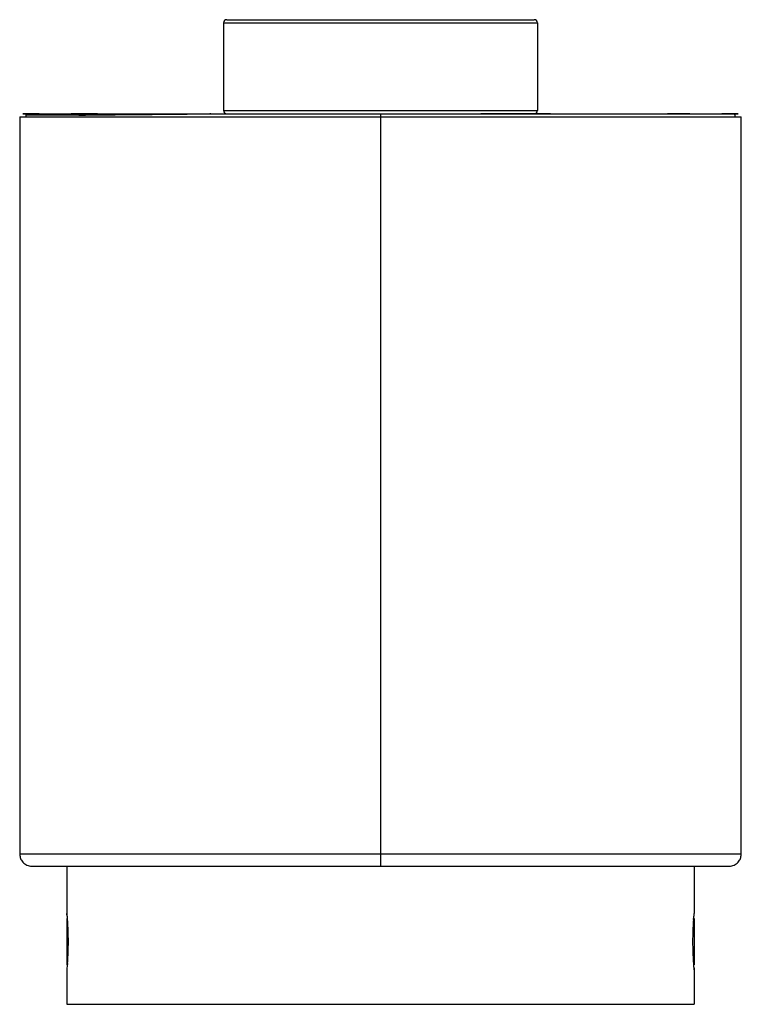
# Model space of a CAD drawing. Header units: millimetres. Extents: x -57 to 57, y 0 to 157.
import ezdxf

# ---------------------------------------------------------------- set-up
doc = ezdxf.new("R2010")
doc.units = ezdxf.units.MM

msp = doc.modelspace()

# ---------------------------------------------------------------- linework, layer by layer
at = {"color": 7, "linetype": 'Continuous', "lineweight": 25}
for p, q in [((-25, 156.51), (25, 156.51)), ((-25, 156.51), (-25, 142.51)), ((-24.5, 157.01), (24.5, 157.01)), ((25, 156.51), (25, 142.51)), ((-57.5, 141.51), (-57.5, 24.01)), ((-56.5, 141.85), (-56.5, 141.47)), ((-27.32, 142.01), (-27.19, 142.01)), ((-27.03, 142.01), (-27.2, 142.01)), ((-25, 142.51), (25, 142.51)), ((0, 142.01), (0, 22.01)), ((56.5, 141.47), (56.5, 141.85)), ((57.5, 24.01), (57.5, 141.51)), ((-50, 22.01), (-50, 14.5)), ((50, 22.01), (50, 14.5)), ((-50, 14.5), (-49.98, 14.26)), ((-49.98, 14.26), (-50, 14.5)), ((-50, 13.7), (-50, 6.3)), ((49.86, 13.51), (49.93, 13.9)), ((50, 13.7), (50, 6.3)), ((-49.86, 6.49), (-49.93, 6.1)), ((-50, 5.5), (-50, 0)), ((50, 5.5), (49.98, 5.74)), ((49.98, 5.74), (50, 5.5)), ((50, 5.5), (50, 0)), ((-50, 0), (50, 0))]:
    msp.add_line(p, q, dxfattribs=at)
for centre, radius, start, end in [((-24.5, 156.51), 0.5, 90, 180), ((24.5, 156.51), 0.5, 0, 90), ((-24.5, 142.51), 0.5, 180, 270), ((24.5, 142.51), 0.5, 270, 0), ((-49, 14.5), 1, 179.9971, 195.6177), ((49, 5.5), 1, 359.9968, 15.6059)]:
    msp.add_arc(centre, radius, start, end, dxfattribs=at)
for points, knots in [([(-57.5, 141.51), (-57.46, 141.51), (-57.37, 141.51), (-56.69, 141.51), (-55.6, 141.51), (-54.07, 141.51), (-52.14, 141.51), (-49.83, 141.51), (-47.17, 141.51), (-44.16, 141.51), (-40.91, 141.51), (-37.49, 141.51), (-33.96, 141.51), (-30.22, 141.51), (-26.3, 141.51), (-22.21, 141.51), (-17.97, 141.51), (-13.61, 141.51), (-9.14, 141.51), (-4.59, 141.51), (-1.51, 141.51), (0, 141.51)], [0, 0, 0, 0, 0.077016, 0.153524, 0.229024, 0.303022, 0.375048, 0.443434, 0.509083, 0.57164, 0.630779, 0.681355, 0.728737, 0.772818, 0.813573, 0.851047, 0.885398, 0.916925, 0.946078, 0.973499, 1, 1, 1, 1]), ([(-54.41, 142.01), (-54.65, 142.01), (-55.4, 142.01), (-56.2, 142.01), (-56.86, 142.01), (-57.07, 142.01), (-56.85, 142.01), (-56.19, 142.01), (-55.1, 142.01), (-53.57, 142.01), (-51.65, 142.01), (-49.35, 142.01), (-46.69, 142.01), (-43.68, 142.01), (-40.45, 142.01), (-37.04, 142.01), (-33.52, 142.01), (-29.8, 142.01), (-25.9, 142.01), (-22.04, 142.01), (-18.29, 142.01), (-14.73, 142.01), (-11.38, 142.01), (-8.31, 142.01), (-5.55, 142.01), (-2.78, 142.01), (-0.92, 142.01), (0, 142.01)], [0, 0, 0, 0, 0.0262205, 0.0853602, 0.1452644, 0.2055541, 0.2669375, 0.327914, 0.3880838, 0.4470524, 0.5044417, 0.5589219, 0.6112098, 0.6610193, 0.7080879, 0.7483195, 0.7859842, 0.820992, 0.8533154, 0.882983, 0.9057627, 0.9269101, 0.9466086, 0.9605877, 0.9740351, 0.9871123, 1, 1, 1, 1]), ([(-56.44, 141.95), (-56.45, 141.94), (-56.47, 141.92), (-56.49, 141.87), (-56.5, 141.83), (-56.5, 141.81)], [0, 0, 0, 0, 0.263209, 0.521126, 1, 1, 1, 1]), ([(-56.5, 141.81), (-56.46, 141.81), (-56.37, 141.81), (-55.69, 141.81), (-54.6, 141.81), (-53.08, 141.81), (-51.15, 141.81), (-48.87, 141.81), (-46.18, 141.81), (-44, 141.81), (-42.54, 141.81), (-42.28, 141.81)], [0, 0, 0, 0, 0.131606, 0.262337, 0.391331, 0.517739, 0.640747, 0.757499, 0.869528, 0.976214, 1, 1, 1, 1]), ([(-56.44, 141.95), (-56.43, 141.96), (-56.41, 141.98), (-56.36, 142), (-56.32, 142), (-56.3, 142.01)], [0, 0, 0, 0, 0.2641693, 0.5223236, 1, 1, 1, 1]), ([(-56.27, 142.01), (-56.27, 142.01), (-56.27, 142.01), (-56.03, 142.01), (-55.6, 142.01), (-55.02, 142.01), (-54.33, 142.01), (-53.54, 142.01), (-52.65, 142.01), (-51.62, 142.01), (-50.4, 142.01), (-49, 142.01), (-47.42, 142.01), (-45.64, 142.01), (-44.05, 142.01), (-42.97, 142.01), (-42.62, 142.01)], [0, 0, 0, 0, 0.063987, 0.15678, 0.244128, 0.325564, 0.400862, 0.47074, 0.536751, 0.606807, 0.676906, 0.749313, 0.823457, 0.894269, 0.965998, 1, 1, 1, 1]), ([(-45.11, 142.01), (-45.65, 142.01), (-47.25, 142.01), (-48.47, 142.01), (-49.29, 142.01)], [0, 0, 0, 0, 0.330959, 1, 1, 1, 1]), ([(-28.93, 141.93), (-29.24, 141.93), (-30, 141.92), (-31.25, 141.91), (-32.8, 141.89), (-34.57, 141.88), (-36.53, 141.86), (-38.61, 141.84), (-40.76, 141.82), (-43.04, 141.8), (-45.36, 141.77), (-47.09, 141.75), (-47.91, 141.74), (-48.08, 141.74)], [0, 0, 0, 0, 0.032961, 0.080617, 0.138555, 0.211993, 0.297784, 0.396238, 0.507594, 0.631975, 0.786664, 0.957197, 1, 1, 1, 1]), ([(0, 142.01), (0.92, 142.01), (2.78, 142.01), (5.55, 142.01), (8.31, 142.01), (11.38, 142.01), (14.73, 142.01), (18.29, 142.01), (22.04, 142.01), (25.9, 142.01), (29.8, 142.01), (33.52, 142.01), (37.04, 142.01), (40.47, 142.01), (43.75, 142.01), (46.79, 142.01), (49.48, 142.01), (51.79, 142.01), (53.69, 142.01), (55.16, 142.01), (56.22, 142.01), (56.86, 142.01), (57.07, 142.01), (56.86, 142.01), (56.17, 142.01), (55.37, 142.01), (54.62, 142.01), (54.41, 142.01)], [0, 0, 0, 0, 0.012887, 0.025965, 0.039412, 0.053391, 0.073089, 0.094236, 0.117016, 0.146683, 0.179007, 0.214014, 0.251678, 0.29191, 0.33986, 0.390646, 0.443992, 0.499593, 0.557106, 0.615107, 0.674246, 0.73415, 0.794439, 0.855822, 0.916798, 0.976967, 1, 1, 1, 1]), ([(0, 141.51), (1.51, 141.51), (4.59, 141.51), (9.14, 141.51), (13.61, 141.51), (17.97, 141.51), (22.21, 141.51), (26.3, 141.51), (30.22, 141.51), (33.96, 141.51), (37.49, 141.51), (40.94, 141.51), (44.22, 141.51), (47.28, 141.51), (49.97, 141.51), (52.28, 141.51), (54.18, 141.51), (55.66, 141.51), (56.71, 141.51), (57.38, 141.51), (57.46, 141.51), (57.5, 141.51)], [0, 0, 0, 0, 0.026501, 0.053922, 0.083075, 0.114602, 0.148953, 0.186427, 0.227182, 0.271263, 0.318645, 0.369221, 0.429468, 0.493252, 0.560228, 0.630021, 0.702202, 0.774987, 0.849194, 0.924356, 1, 1, 1, 1]), ([(5.73, 142.01), (6.63, 142.01), (8.47, 142.01), (11.21, 142.01), (13.9, 142.01), (16.62, 142.01), (19.28, 142.01), (21.94, 142.01), (24.51, 142.01), (27.07, 142.01), (29.44, 142.01), (31.7, 142.01), (33.83, 142.01), (36.01, 142.01), (38.22, 142.01), (40.25, 142.01), (41.74, 142.01), (42.45, 142.01), (42.64, 142.01)], [0, 0, 0, 0, 0.043397, 0.08832, 0.139557, 0.188324, 0.244222, 0.303947, 0.365239, 0.429409, 0.502792, 0.565736, 0.635607, 0.712698, 0.79774, 0.891447, 0.971446, 1, 1, 1, 1]), ([(27.09, 142.01), (26.64, 142.01), (25, 142.01), (22.01, 142.01), (18.75, 142.01), (16.72, 142.01), (16, 142.01)], [0, 0, 0, 0, 0.149026, 0.535834, 0.832838, 1, 1, 1, 1]), ([(49.29, 142.01), (49.27, 142.01), (48.52, 142.01), (47.36, 142.01), (46, 142.01), (45.72, 142.01)], [0, 0, 0, 0, 0.020953, 0.794494, 1, 1, 1, 1]), ([(49.32, 142.01), (49.6, 142.01), (50.36, 142.01), (51.41, 142.01), (52.51, 142.01), (53.49, 142.01), (54.35, 142.01), (55.09, 142.01), (55.7, 142.01), (56.12, 142.01), (56.31, 142.01), (56.28, 142.01), (56.27, 142.01)], [0, 0, 0, 0, 0.056125, 0.153671, 0.250655, 0.349882, 0.454825, 0.566447, 0.687447, 0.818195, 0.956822, 1, 1, 1, 1]), ([(56.3, 142.01), (56.32, 142), (56.36, 142), (56.41, 141.98), (56.43, 141.96), (56.44, 141.95)], [0, 0, 0, 0, 0.477676, 0.735831, 1, 1, 1, 1]), ([(56.5, 141.81), (56.5, 141.83), (56.49, 141.87), (56.47, 141.92), (56.45, 141.94), (56.44, 141.95)], [0, 0, 0, 0, 0.478874, 0.736791, 1, 1, 1, 1]), ([(-57.5, 24.01), (-57.48, 23.81), (-57.45, 23.39), (-57.13, 22.77), (-56.66, 22.34), (-56.18, 22.11), (-55.92, 22.05), (-55.79, 22.03)], [0, 0, 0, 0, 0.204687, 0.445656, 0.715831, 0.857684, 1, 1, 1, 1]), ([(-57.5, 24.01), (-57.46, 24.01), (-57.37, 24.01), (-56.69, 24.01), (-55.6, 24.01), (-54.07, 24.01), (-52.14, 24.01), (-49.83, 24.01), (-47.17, 24.01), (-44.16, 24.01), (-40.91, 24.01), (-37.49, 24.01), (-33.96, 24.01), (-30.22, 24.01), (-26.3, 24.01), (-22.21, 24.01), (-17.97, 24.01), (-13.61, 24.01), (-9.14, 24.01), (-4.59, 24.01), (-1.51, 24.01), (0, 24.01)], [0, 0, 0, 0, 0.077016, 0.153524, 0.229024, 0.303022, 0.375048, 0.443434, 0.509083, 0.57164, 0.630779, 0.681355, 0.728737, 0.772818, 0.813573, 0.851047, 0.885398, 0.916925, 0.946078, 0.973499, 1, 1, 1, 1]), ([(0, 24.01), (1.51, 24.01), (4.59, 24.01), (9.14, 24.01), (13.61, 24.01), (17.97, 24.01), (22.21, 24.01), (26.3, 24.01), (30.22, 24.01), (33.96, 24.01), (37.49, 24.01), (40.94, 24.01), (44.22, 24.01), (47.28, 24.01), (49.97, 24.01), (52.28, 24.01), (54.18, 24.01), (55.66, 24.01), (56.71, 24.01), (57.38, 24.01), (57.46, 24.01), (57.5, 24.01)], [0, 0, 0, 0, 0.026501, 0.053922, 0.083075, 0.114602, 0.148953, 0.186427, 0.227182, 0.271263, 0.318645, 0.369221, 0.429468, 0.493252, 0.560228, 0.630021, 0.702202, 0.774987, 0.849194, 0.924356, 1, 1, 1, 1]), ([(55.79, 22.03), (55.92, 22.05), (56.18, 22.11), (56.66, 22.34), (57.13, 22.77), (57.45, 23.39), (57.48, 23.81), (57.5, 24.01)], [0, 0, 0, 0, 0.1423161, 0.2841688, 0.5543441, 0.7953127, 1, 1, 1, 1]), ([(-55.79, 22.03), (-55.73, 22.02), (-55.63, 22.02), (-55.05, 22.02), (-54.2, 22.01), (-53.13, 22.01), (-51.88, 22.01), (-50.52, 22.01), (-49.1, 22.01), (-47.68, 22.01), (-46.23, 22.01), (-44.81, 22.01), (-43.49, 22.01), (-42.29, 22.01), (-41.13, 22.01), (-39.79, 22.01), (-38.14, 22.01), (-36.17, 22.01), (-33.82, 22.01), (-31.21, 22.01), (-28.34, 22.01), (-25.27, 22.01), (-21.86, 22.01), (-18.11, 22.01), (-14.04, 22.01), (-10.35, 22.01), (-7.26, 22.01), (-4.9, 22.01), (-2.47, 22.01), (-0.83, 22.01), (0, 22.01)], [0, 0, 0, 0, 0.071973, 0.140082, 0.204064, 0.26375, 0.319061, 0.36999, 0.414045, 0.454335, 0.490971, 0.524088, 0.553833, 0.575603, 0.596259, 0.62032, 0.648067, 0.67906, 0.712764, 0.748552, 0.781016, 0.81401, 0.846986, 0.879422, 0.910918, 0.941257, 0.956042, 0.970664, 0.985254, 1, 1, 1, 1]), ([(0, 22.01), (1.26, 22.01), (3.68, 22.01), (7.08, 22.01), (10.08, 22.01), (12.94, 22.01), (15.51, 22.01), (17.83, 22.01), (20.46, 22.01), (23.45, 22.01), (26.72, 22.01), (30.22, 22.01), (33.78, 22.01), (37.27, 22.01), (40.33, 22.01), (43.22, 22.01), (45.84, 22.01), (47.69, 22.01), (48.86, 22.01), (49.58, 22.01), (50.31, 22.01), (51.11, 22.01), (51.97, 22.01), (52.85, 22.01), (53.71, 22.01), (54.5, 22.01), (55.15, 22.01), (55.64, 22.02), (55.73, 22.02), (55.79, 22.03)], [0, 0, 0, 0, 0.0223922, 0.0432214, 0.0627185, 0.0807856, 0.1021314, 0.1195955, 0.1354726, 0.1679491, 0.2010773, 0.2345845, 0.2855046, 0.3362877, 0.3873065, 0.4384905, 0.5015736, 0.5607768, 0.5826963, 0.6037885, 0.6271165, 0.6551005, 0.688599, 0.727232, 0.7711228, 0.8203556, 0.8749596, 0.9348891, 1, 1, 1, 1]), ([(-49.98, 14.26), (-49.98, 14.23), (-49.97, 14.12), (-49.9, 13.25), (-49.82, 11.79), (-49.79, 10), (-49.82, 8.23), (-49.9, 6.74), (-49.98, 5.7), (-49.99, 5.57), (-50, 5.5)], [0, 0, 0, 0, 0.037038, 0.173917, 0.312196, 0.451065, 0.58994, 0.72824, 0.865095, 1, 1, 1, 1]), ([(49.98, 5.74), (49.98, 5.77), (49.97, 5.89), (49.9, 6.76), (49.82, 8.22), (49.79, 10), (49.82, 11.78), (49.9, 13.27), (49.98, 14.3), (49.99, 14.43), (50, 14.5)], [0, 0, 0, 0, 0.037205, 0.174067, 0.312356, 0.451229, 0.590103, 0.728393, 0.865276, 1, 1, 1, 1])]:
    msp.add_open_spline(points, degree=3, knots=knots, dxfattribs=at)

doc.saveas('drawing.dxf')
